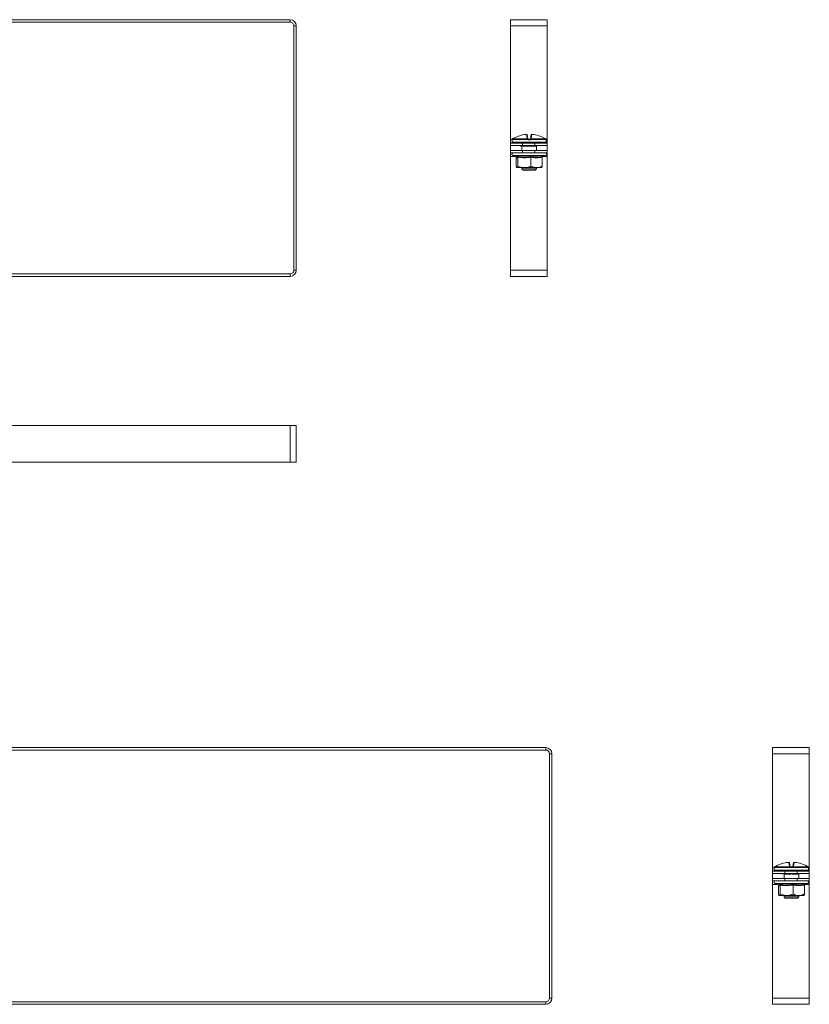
# Model space of a CAD drawing. Header units: millimetres. Extents: x -29 to 1011, y -1252 to 295.
# Tile 7 of 11: x 688 to 1011, y -860 to -458. Entities that reach past the tile are written whole.
import ezdxf

# ---------------------------------------------------------------- set-up
doc = ezdxf.new("R2010")
doc.units = ezdxf.units.MM
doc.styles.add('SLDTEXTSTYLE0', font='TXT', dxfattribs={"width": 0.7, "bigfont": 'bigfont'})

msp = doc.modelspace()

# ---------------------------------------------------------------- linework, layer by layer
at = {"color": 7, "linetype": 'Continuous', "lineweight": 15}
for p, q in [((396.49, -457.58), (798.49, -457.58)), ((396.49, -458.58), (798.49, -458.58)), ((798.49, -458.58), (798.49, -457.58)), ((903.66, -457.58), (888.66, -457.58)), ((888.66, -460.08), (888.66, -457.58)), ((903.66, -460.08), (903.66, -457.58)), ((800.99, -460.08), (799.99, -460.08)), ((799.99, -460.08), (799.99, -560.08)), ((800.99, -460.08), (800.99, -560.08)), ((903.66, -460.08), (888.66, -460.08)), ((888.66, -506.58), (888.66, -460.08)), ((903.66, -506.58), (903.66, -460.08)), ((888.66, -508.08), (888.66, -506.58)), ((889.34, -506.67), (889.34, -507.67)), ((889.37, -506.53), (889.37, -506.53)), ((895.72, -506.56), (889.37, -506.56)), ((889.49, -506.34), (895.73, -506.34)), ((889.5, -506.34), (889.49, -506.34)), ((895.54, -506.04), (895.28, -504.53)), ((895.54, -504.73), (895.81, -506.21)), ((896.64, -506.67), (896.04, -506.67)), ((896.05, -506.42), (896.63, -506.42)), ((896.88, -506.21), (897.14, -504.73)), ((896.96, -506.34), (903.19, -506.34)), ((903.31, -506.56), (896.97, -506.56)), ((897.41, -504.53), (897.14, -506.04)), ((903.19, -506.34), (903.19, -506.34)), ((903.31, -506.53), (903.31, -506.56)), ((903.34, -507.67), (903.34, -506.67)), ((903.66, -508.08), (903.66, -506.58)), ((888.66, -509.08), (888.66, -508.08)), ((888.66, -508.08), (893.66, -508.08)), ((893.66, -509.08), (888.66, -509.08)), ((888.66, -509.08), (888.66, -511.08)), ((888.66, -512.08), (888.66, -511.08)), ((888.66, -511.08), (893.66, -511.08)), ((903.09, -507.92), (889.59, -507.92)), ((893.32, -509.15), (893.31, -509.15)), ((893.34, -509.27), (893.34, -511.08)), ((893.38, -507.92), (893.38, -508.08)), ((895.31, -509.37), (893.53, -509.37)), ((894.53, -509.12), (893.64, -509.12)), ((893.66, -508.08), (893.66, -509.08)), ((898.66, -508.08), (893.66, -508.08)), ((898.66, -509.08), (893.66, -509.08)), ((893.66, -511.08), (893.66, -512.08)), ((898.66, -511.08), (893.66, -511.08)), ((894.73, -509.12), (894.53, -509.12)), ((899.16, -509.37), (897.38, -509.37)), ((899.04, -509.12), (898.15, -509.12)), ((898.66, -509.08), (898.66, -508.08)), ((898.66, -508.08), (903.66, -508.08)), ((903.66, -509.08), (898.66, -509.08)), ((898.66, -512.08), (898.66, -511.08)), ((898.66, -511.08), (903.66, -511.08)), ((899.3, -507.92), (899.3, -508.08)), ((899.34, -511.08), (899.34, -509.27)), ((903.66, -508.08), (903.66, -509.08)), ((903.66, -509.08), (903.66, -511.08)), ((903.66, -511.08), (903.66, -512.08)), ((893.66, -512.08), (888.66, -512.08)), ((888.66, -513.58), (888.66, -512.08)), ((888.66, -560.08), (888.66, -513.58)), ((889.61, -513.18), (891.06, -513.71)), ((891.01, -513.69), (891.03, -513.8)), ((891.03, -513.8), (891.03, -517.48)), ((891.04, -513.7), (891.06, -513.7)), ((891.73, -513.8), (891.73, -517.48)), ((898.66, -512.08), (893.66, -512.08)), ((897.05, -513.8), (897.05, -517.48)), ((903.66, -512.08), (898.66, -512.08)), ((901.66, -513.8), (901.66, -517.48)), ((901.68, -513.69), (903.07, -513.18)), ((903.66, -513.58), (903.66, -512.08)), ((903.66, -560.08), (903.66, -513.58)), ((894.39, -518.08), (891.38, -518.08)), ((893.34, -518.08), (893.34, -518.62)), ((893.34, -518.62), (893.84, -519.12)), ((893.34, -518.62), (899.34, -518.62)), ((898.84, -519.12), (893.84, -519.12)), ((894.39, -518.08), (899.35, -518.08)), ((898.84, -519.12), (899.34, -518.62)), ((899.34, -518.62), (899.34, -518.08)), ((899.35, -518.08), (901.34, -518.08)), ((798.49, -561.58), (396.49, -561.58)), ((798.49, -562.58), (396.49, -562.58)), ((798.49, -562.58), (798.49, -561.58)), ((799.99, -560.08), (800.99, -560.08)), ((903.66, -560.08), (888.66, -560.08)), ((888.66, -562.58), (888.66, -560.08)), ((903.66, -562.58), (888.66, -562.58)), ((903.66, -562.58), (903.66, -560.08)), ((396.49, -623.59), (798.49, -623.59)), ((798.49, -638.59), (798.49, -623.59)), ((798.49, -623.59), (800.99, -623.59)), ((800.99, -638.59), (800.99, -623.59)), ((396.49, -638.59), (798.49, -638.59)), ((798.49, -638.59), (800.99, -638.59)), ((401.15, -755.31), (903.15, -755.31)), ((401.15, -756.31), (903.15, -756.31)), ((903.15, -756.31), (903.15, -755.31)), ((1010.99, -755.31), (995.99, -755.31)), ((995.99, -757.81), (995.99, -755.31)), ((1010.99, -757.81), (1010.99, -755.31)), ((905.65, -757.81), (904.65, -757.81)), ((904.65, -757.81), (904.65, -857.81)), ((905.65, -757.81), (905.65, -857.81)), ((1010.99, -757.81), (995.99, -757.81)), ((995.99, -804.31), (995.99, -757.81)), ((1010.99, -804.31), (1010.99, -757.81)), ((995.99, -805.81), (995.99, -804.31)), ((996.67, -804.4), (996.67, -805.4)), ((996.7, -804.25), (996.7, -804.26)), ((1003.05, -804.29), (996.7, -804.29)), ((996.82, -804.07), (1003.06, -804.07)), ((996.83, -804.07), (996.82, -804.07)), ((1002.87, -803.77), (1002.61, -802.26)), ((1002.87, -802.46), (1003.13, -803.94)), ((1003.97, -804.4), (1003.37, -804.4)), ((1003.38, -804.15), (1003.96, -804.15)), ((1004.21, -803.94), (1004.47, -802.46)), ((1004.29, -804.07), (1010.52, -804.07)), ((1010.64, -804.29), (1004.3, -804.29)), ((1004.74, -802.26), (1004.47, -803.77)), ((1010.52, -804.07), (1010.52, -804.07)), ((1010.64, -804.26), (1010.64, -804.29)), ((1010.67, -805.4), (1010.67, -804.4)), ((1010.99, -805.81), (1010.99, -804.31)), ((995.99, -806.81), (995.99, -805.81)), ((995.99, -805.81), (1000.99, -805.81)), ((1000.99, -806.81), (995.99, -806.81)), ((995.99, -806.81), (995.99, -808.81)), ((995.99, -809.81), (995.99, -808.81)), ((995.99, -808.81), (1000.99, -808.81)), ((1010.42, -805.65), (996.92, -805.65)), ((1000.65, -806.88), (1000.64, -806.88)), ((1000.67, -807), (1000.67, -808.81)), ((1000.71, -805.65), (1000.71, -805.81)), ((1002.64, -807.1), (1000.86, -807.1)), ((1001.86, -806.85), (1000.97, -806.85)), ((1000.99, -805.81), (1000.99, -806.81)), ((1005.99, -805.81), (1000.99, -805.81)), ((1005.99, -806.81), (1000.99, -806.81)), ((1000.99, -808.81), (1000.99, -809.81)), ((1005.99, -808.81), (1000.99, -808.81)), ((1002.06, -806.85), (1001.86, -806.85)), ((1006.49, -807.1), (1004.71, -807.1)), ((1006.37, -806.85), (1005.48, -806.85)), ((1005.99, -806.81), (1005.99, -805.81)), ((1005.99, -805.81), (1010.99, -805.81)), ((1010.99, -806.81), (1005.99, -806.81)), ((1005.99, -809.81), (1005.99, -808.81)), ((1005.99, -808.81), (1010.99, -808.81)), ((1006.63, -805.65), (1006.63, -805.81)), ((1006.67, -808.81), (1006.67, -807)), ((1010.99, -805.81), (1010.99, -806.81)), ((1010.99, -806.81), (1010.99, -808.81)), ((1010.99, -808.81), (1010.99, -809.81)), ((1000.99, -809.81), (995.99, -809.81)), ((995.99, -811.31), (995.99, -809.81)), ((995.99, -857.81), (995.99, -811.31)), ((996.94, -810.91), (998.39, -811.44)), ((998.34, -811.42), (998.36, -811.53)), ((998.36, -811.53), (998.36, -815.21)), ((998.37, -811.43), (998.39, -811.43)), ((999.06, -811.53), (999.06, -815.21)), ((1005.99, -809.81), (1000.99, -809.81)), ((1004.38, -811.53), (1004.38, -815.21)), ((1010.99, -809.81), (1005.99, -809.81)), ((1008.99, -811.53), (1008.99, -815.21)), ((1009, -811.42), (1010.4, -810.91)), ((1010.99, -811.31), (1010.99, -809.81)), ((1010.99, -857.81), (1010.99, -811.31)), ((1001.72, -815.81), (998.71, -815.81)), ((1000.67, -815.81), (1000.67, -816.35)), ((1000.67, -816.35), (1001.17, -816.85)), ((1000.67, -816.35), (1006.67, -816.35)), ((1006.17, -816.85), (1001.17, -816.85)), ((1001.72, -815.81), (1006.68, -815.81)), ((1006.17, -816.85), (1006.67, -816.35)), ((1006.67, -816.35), (1006.67, -815.81)), ((1006.68, -815.81), (1008.67, -815.81)), ((904.65, -857.81), (905.65, -857.81)), ((1010.99, -857.81), (995.99, -857.81)), ((995.99, -860.31), (995.99, -857.81)), ((1010.99, -860.31), (1010.99, -857.81)), ((903.15, -859.31), (401.15, -859.31)), ((903.15, -860.31), (401.15, -860.31)), ((903.15, -860.31), (903.15, -859.31)), ((1010.99, -860.31), (995.99, -860.31))]:
    msp.add_line(p, q, dxfattribs=at)
at = {"color": 8, "linetype": 'Continuous', "lineweight": 15}
for p, q in [((889.36, -506.58), (888.66, -506.58)), ((889.35, -506.67), (889.34, -506.67)), ((889.37, -506.56), (889.37, -506.53)), ((903.66, -506.58), (903.33, -506.58)), ((903.34, -506.67), (903.34, -506.67)), ((889.34, -507.67), (903.34, -507.67)), ((893.57, -509.13), (893.42, -509.16)), ((893.64, -509.08), (893.64, -509.12)), ((894.53, -509.08), (894.53, -509.12)), ((898.15, -509.08), (898.15, -509.12)), ((899.04, -509.08), (899.04, -509.12)), ((890.71, -513.58), (888.66, -513.58)), ((893.72, -513.18), (889.61, -513.18)), ((903.07, -513.18), (893.72, -513.18)), ((903.66, -513.58), (901.97, -513.58)), ((996.69, -804.31), (995.99, -804.31)), ((996.68, -804.4), (996.67, -804.4)), ((996.67, -805.4), (1010.67, -805.4)), ((996.7, -804.29), (996.7, -804.26)), ((1010.99, -804.31), (1010.66, -804.31)), ((1010.67, -804.4), (1010.66, -804.4)), ((1000.9, -806.86), (1000.75, -806.89)), ((1000.97, -806.81), (1000.97, -806.85)), ((1001.86, -806.81), (1001.86, -806.85)), ((1005.48, -806.81), (1005.48, -806.85)), ((1006.37, -806.81), (1006.37, -806.85)), ((998.04, -811.31), (995.99, -811.31)), ((1001.05, -810.91), (996.94, -810.91)), ((1010.4, -810.91), (1001.05, -810.91)), ((1010.99, -811.31), (1009.3, -811.31))]:
    msp.add_line(p, q, dxfattribs=at)
at = {"color": 8, "linetype": 'Continuous', "lineweight": 15, "flags": 128}
for points in [[(889.35, -506.67), (889.35, -506.62), (889.37, -506.58)], [(903.32, -506.59), (903.33, -506.62), (903.34, -506.67)], [(996.68, -804.4), (996.68, -804.35), (996.69, -804.31)], [(1010.65, -804.32), (1010.66, -804.35), (1010.66, -804.4)]]:
    msp.add_lwpolyline(points, dxfattribs=at)
at = {"color": 7, "linetype": 'Continuous', "lineweight": 15}
for centre, radius, start, end in [((798.49, -460.08), 2.5, 0, 90), ((798.49, -460.08), 1.5, 0, 90), ((889.59, -506.67), 0.25, 155.8256, 180), ((889.62, -506.56), 0.25, 119.5448, 173.6267), ((889.62, -506.56), 0.25, 121.4361, 180.0408), ((896.33, -517.8), 13.34, 95.6166, 118.1057), ((895.3, -504.77), 0.249, 10.1256, 94.8135), ((895.58, -506.27), 0.233, 13.4875, 98.5562), ((897.41, -506.54), 1.69, 173.4928, 180.7494), ((896.52, -507.12), 0.978, 129.6677, 145.2136), ((895.79, -506.5), 0.172, 54.2052, 113.0531), ((897.5, -506.61), 1.46, 172.6321, 182.4439), ((895.18, -506.61), 1.46, 357.5561, 7.3679), ((896.89, -506.5), 0.172, 66.9469, 125.7948), ((896.16, -507.12), 0.978, 34.7864, 50.3323), ((897.1, -506.27), 0.233, 81.4438, 166.5125), ((895.28, -506.54), 1.69, 359.2506, 6.5072), ((897.38, -504.77), 0.249, 85.1865, 169.8744), ((896.35, -517.8), 13.34, 61.8943, 84.3834), ((903.06, -506.56), 0.25, 6.3733, 60.4552), ((903.06, -506.56), 0.25, 359.9592, 58.5639), ((903.09, -506.67), 0.25, 0, 25.4195), ((889.59, -507.67), 0.25, 180, 270), ((892.68, -508.17), 0.25, 20, 90), ((893.27, -509.37), 0.255, 359.4837, 53.1431), ((893.64, -508.62), 0.5, 248.2779, 270), ((894.81, -509.35), 0.492, 358.0268, 22.6031), ((897.87, -509.35), 0.492, 157.3969, 181.9732), ((899.04, -508.62), 0.5, 270, 291.7221), ((899.41, -509.37), 0.255, 126.8569, 180.5163), ((900, -508.17), 0.25, 90, 160), ((903.09, -507.67), 0.25, 270, 0), ((889.81, -512.65), 0.567, 90, 250), ((902.87, -512.65), 0.567, 290, 90), ((798.49, -560.08), 2.5, 270, 0), ((798.49, -560.08), 1.5, 270, 0), ((903.15, -757.81), 2.5, 0, 90), ((903.15, -757.81), 1.5, 0, 90), ((996.92, -804.4), 0.25, 155.8256, 180), ((996.92, -805.4), 0.25, 180, 270), ((996.95, -804.29), 0.25, 119.5448, 173.6267), ((996.95, -804.29), 0.25, 121.4361, 180.0408), ((1003.66, -815.53), 13.34, 95.6166, 118.1057), ((1002.63, -802.5), 0.249, 10.1256, 94.8135), ((1002.91, -804), 0.233, 13.4875, 98.5562), ((1004.74, -804.27), 1.69, 173.4928, 180.7494), ((1003.85, -804.85), 0.978, 129.6677, 145.2136), ((1003.12, -804.23), 0.172, 54.2052, 113.0531), ((1004.83, -804.34), 1.46, 172.6321, 182.4439), ((1002.51, -804.34), 1.46, 357.5561, 7.3679), ((1004.22, -804.23), 0.172, 66.9469, 125.7948), ((1003.49, -804.85), 0.978, 34.7864, 50.3323), ((1004.43, -804), 0.233, 81.4438, 166.5125), ((1002.61, -804.27), 1.69, 359.2506, 6.5072), ((1004.71, -802.5), 0.249, 85.1865, 169.8744), ((1003.68, -815.53), 13.34, 61.8943, 84.3834), ((1010.42, -805.4), 0.25, 270, 0), ((1010.39, -804.29), 0.25, 6.3733, 60.4552), ((1010.39, -804.29), 0.25, 359.9592, 58.5639), ((1010.42, -804.4), 0.25, 0, 25.4195), ((1000.01, -805.9), 0.25, 20, 90), ((1000.6, -807.1), 0.255, 359.4837, 53.1431), ((1000.97, -806.35), 0.5, 248.2779, 270), ((1002.14, -807.08), 0.492, 358.0268, 22.6031), ((1005.2, -807.08), 0.492, 157.3969, 181.9732), ((1006.37, -806.35), 0.5, 270, 291.7221), ((1006.74, -807.1), 0.255, 126.8569, 180.5163), ((1007.33, -805.9), 0.25, 90, 160), ((997.14, -810.38), 0.567, 90, 250), ((1010.2, -810.38), 0.567, 290, 90), ((903.15, -857.81), 2.5, 270, 0), ((903.15, -857.81), 1.5, 270, 0)]:
    msp.add_arc(centre, radius, start, end, dxfattribs=at)
at = {"color": 8, "linetype": 'Continuous', "lineweight": 15}
for centre, radius, start, end in [((893.66, -508.75), 0.47, 224.3428, 240.1833), ((894.1, -508.58), 1.31, 333.6544, 337.4682), ((898.59, -508.58), 1.31, 202.5318, 206.3456), ((899.03, -508.75), 0.47, 299.8167, 315.6572), ((1000.99, -806.48), 0.47, 224.3428, 240.1833), ((1001.42, -806.31), 1.31, 333.6544, 337.4682), ((1005.92, -806.31), 1.31, 202.5318, 206.3456), ((1006.36, -806.48), 0.47, 299.8167, 315.6572)]:
    msp.add_arc(centre, radius, start, end, dxfattribs=at)
at = {"color": 7, "linetype": 'Continuous', "lineweight": 15}
for centre, major_axis, start_param, end_param in [((893.48, -508.17), (0.564, -0.091), 1.757057, 3.210607), ((899.21, -508.17), (0.564, 0.091), 6.214171, 7.667721), ((1000.81, -805.9), (0.564, -0.091), 1.757057, 3.210607), ((1006.54, -805.9), (0.564, 0.091), 6.214171, 7.667721)]:
    msp.add_ellipse(centre, major_axis=major_axis, ratio=0.124069, start_param=start_param, end_param=end_param, dxfattribs=at)
for points, knots in [([(889.37, -506.56), (889.37, -506.56), (889.37, -506.59), (889.36, -506.65), (889.35, -506.66), (889.35, -506.67)], [0, 0, 0, 0, 0.0030731, 0.4996924, 1, 1, 1, 1]), ([(889.37, -506.53), (889.37, -506.54), (889.37, -506.57), (889.36, -506.59), (889.36, -506.59), (889.36, -506.59)], [0, 0, 0, 0, 0.427098, 0.836973, 1, 1, 1, 1]), ([(890.05, -506.04), (889.9, -506.12), (889.7, -506.22), (889.53, -506.32), (889.49, -506.34)], [0, 0, 0, 0, 0.7708973, 1, 1, 1, 1]), ([(895.54, -504.72), (895.54, -504.71), (895.53, -504.68), (895.5, -504.63), (895.45, -504.57), (895.4, -504.54), (895.36, -504.53), (895.31, -504.52), (895.25, -504.51), (895.16, -504.52), (895.07, -504.52), (895.02, -504.53), (895.01, -504.53)], [0, 0, 0, 0, 0.037319, 0.157023, 0.255718, 0.342261, 0.420093, 0.495743, 0.600871, 0.800229, 0.962115, 1, 1, 1, 1]), ([(895.28, -504.53), (895.27, -504.52), (895.27, -504.52), (895.22, -504.52), (895.16, -504.52), (895.09, -504.52), (895.04, -504.52), (895.03, -504.53)], [0, 0, 0, 0, 0.2183992, 0.436827, 0.6546258, 0.8721812, 1, 1, 1, 1]), ([(895.73, -506.34), (895.7, -506.32), (895.6, -506.22), (895.57, -506.12), (895.54, -506.04)], [0, 0, 0, 0, 0.229103, 1, 1, 1, 1]), ([(896.04, -506.67), (895.98, -506.66), (895.87, -506.65), (895.76, -506.59), (895.72, -506.56), (895.72, -506.56)], [0, 0, 0, 0, 0.500308, 0.996927, 1, 1, 1, 1]), ([(895.81, -506.21), (895.82, -506.25), (895.83, -506.3), (895.88, -506.35), (895.89, -506.36)], [0, 0, 0, 0, 0.781937, 1, 1, 1, 1]), ([(895.89, -506.36), (895.89, -506.36), (895.92, -506.38), (895.97, -506.41), (896.02, -506.42), (896.05, -506.42)], [0, 0, 0, 0, 0.003106, 0.502169, 1, 1, 1, 1]), ([(896.63, -506.42), (896.66, -506.42), (896.72, -506.41), (896.76, -506.38), (896.79, -506.36)], [0, 0, 0, 0, 0.497853, 1, 1, 1, 1]), ([(896.97, -506.56), (896.97, -506.56), (896.92, -506.59), (896.82, -506.65), (896.7, -506.66), (896.64, -506.67)], [0, 0, 0, 0, 0.003073, 0.499692, 1, 1, 1, 1]), ([(896.79, -506.36), (896.8, -506.35), (896.86, -506.3), (896.87, -506.25), (896.88, -506.21)], [0, 0, 0, 0, 0.218063, 1, 1, 1, 1]), ([(897.14, -506.04), (897.12, -506.12), (897.09, -506.22), (896.98, -506.32), (896.96, -506.34)], [0, 0, 0, 0, 0.770897, 1, 1, 1, 1]), ([(897.64, -504.52), (897.63, -504.52), (897.58, -504.52), (897.48, -504.51), (897.41, -504.51), (897.34, -504.52), (897.28, -504.54), (897.22, -504.58), (897.17, -504.64), (897.14, -504.7), (897.14, -504.73), (897.14, -504.73)], [0, 0, 0, 0, 0.066923, 0.2381, 0.430282, 0.538321, 0.635628, 0.739505, 0.862235, 0.996759, 1, 1, 1, 1]), ([(897.66, -504.53), (897.63, -504.52), (897.57, -504.52), (897.5, -504.52), (897.44, -504.52), (897.41, -504.52), (897.41, -504.52), (897.41, -504.53)], [0, 0, 0, 0, 0.218399, 0.436827, 0.654626, 0.872181, 1, 1, 1, 1]), ([(903.19, -506.34), (903.15, -506.32), (902.98, -506.22), (902.79, -506.12), (902.64, -506.04)], [0, 0, 0, 0, 0.229103, 1, 1, 1, 1]), ([(903.32, -506.59), (903.32, -506.59), (903.32, -506.6), (903.32, -506.58), (903.32, -506.56), (903.31, -506.53), (903.31, -506.52)], [0, 0, 0, 0, 0.0437478, 0.3188698, 0.7636875, 1, 1, 1, 1]), ([(903.34, -506.67), (903.33, -506.66), (903.33, -506.65), (903.32, -506.59), (903.31, -506.56), (903.31, -506.56)], [0, 0, 0, 0, 0.500308, 0.996927, 1, 1, 1, 1]), ([(892.93, -509.08), (892.91, -509.1), (892.87, -509.14), (892.85, -509.21), (892.84, -509.27), (892.85, -509.32), (892.85, -509.35), (892.86, -509.36), (892.86, -509.36)], [0, 0, 0, 0, 0.268096, 0.496778, 0.689263, 0.851172, 0.98243, 1, 1, 1, 1]), ([(893.29, -509.12), (893.29, -509.12), (893.29, -509.12), (893.29, -509.12), (893.29, -509.12), (893.29, -509.12), (893.29, -509.11)], [0, 0, 0, 0, 0.870435, 0.9743, 0.993403, 1, 1, 1, 1]), ([(893.31, -509.16), (893.32, -509.16), (893.33, -509.18), (893.34, -509.21), (893.34, -509.25), (893.34, -509.27)], [0, 0, 0, 0, 0.159101, 0.481128, 1, 1, 1, 1]), ([(897.42, -509.16), (897.25, -509.16), (896.82, -509.17), (896.09, -509.14), (895.54, -509.15), (895.27, -509.16)], [0, 0, 0, 0, 0.232421, 0.610897, 1, 1, 1, 1]), ([(897.38, -509.37), (897.32, -509.37), (897.19, -509.36), (897, -509.34), (896.78, -509.31), (896.56, -509.28), (896.33, -509.26), (896.11, -509.28), (895.86, -509.31), (895.59, -509.35), (895.4, -509.36), (895.31, -509.37)], [0, 0, 0, 0, 0.084982, 0.188194, 0.292085, 0.397364, 0.503648, 0.610192, 0.717991, 0.85811, 1, 1, 1, 1]), ([(898.15, -509.12), (898.13, -509.12), (897.89, -509.12), (897.64, -509.14), (897.42, -509.16)], [0, 0, 0, 0, 0.099322, 1, 1, 1, 1]), ([(899.36, -509.15), (899.37, -509.15), (899.38, -509.14), (899.31, -509.15), (899.26, -509.16)], [0, 0, 0, 0, 0.212461, 1, 1, 1, 1]), ([(899.34, -509.27), (899.34, -509.27), (899.34, -509.25), (899.35, -509.21), (899.36, -509.18), (899.37, -509.16), (899.37, -509.16)], [0, 0, 0, 0, 0.0745996, 0.4825572, 0.8105379, 1, 1, 1, 1]), ([(891.73, -513.8), (891.67, -513.87), (891.56, -514.02), (891.38, -514.09), (891.2, -514.02), (891.09, -513.87), (891.03, -513.8)], [0, 0, 0, 0, 0.245251, 0.49213, 0.745021, 1, 1, 1, 1]), ([(891.5, -513.42), (891.72, -513.46), (892.37, -513.59), (893.48, -513.72), (894.75, -513.74), (895.96, -513.63), (896.71, -513.49), (897.08, -513.42)], [0, 0, 0, 0, 0.117987, 0.354133, 0.592326, 0.795595, 1, 1, 1, 1]), ([(891.73, -513.8), (891.73, -513.76), (891.72, -513.68), (891.67, -513.57), (891.6, -513.48), (891.53, -513.44), (891.5, -513.42), (891.5, -513.42)], [0, 0, 0, 0, 0.236184, 0.471397, 0.732465, 0.992086, 1, 1, 1, 1]), ([(897.05, -513.8), (896.62, -513.87), (895.75, -514.02), (894.42, -514.09), (893.08, -514.02), (892.18, -513.87), (891.73, -513.8)], [0, 0, 0, 0, 0.245251, 0.49213, 0.745021, 1, 1, 1, 1]), ([(897.05, -513.8), (897.05, -513.76), (897.05, -513.68), (897.06, -513.57), (897.07, -513.48), (897.08, -513.44), (897.08, -513.42), (897.08, -513.42)], [0, 0, 0, 0, 0.236184, 0.471397, 0.732465, 0.992086, 1, 1, 1, 1]), ([(901.66, -513.8), (901.28, -513.87), (900.53, -514.02), (899.38, -514.09), (898.21, -514.02), (897.44, -513.87), (897.05, -513.8)], [0, 0, 0, 0, 0.245251, 0.49213, 0.745021, 1, 1, 1, 1]), ([(897.08, -513.42), (897.27, -513.46), (897.83, -513.59), (898.79, -513.72), (899.89, -513.74), (900.94, -513.63), (901.6, -513.49), (901.93, -513.42)], [0, 0, 0, 0, 0.117987, 0.354133, 0.592326, 0.795595, 1, 1, 1, 1]), ([(901.66, -513.8), (901.66, -513.76), (901.67, -513.68), (901.73, -513.57), (901.81, -513.48), (901.89, -513.44), (901.93, -513.42), (901.93, -513.42)], [0, 0, 0, 0, 0.236184, 0.471397, 0.732465, 0.992086, 1, 1, 1, 1]), ([(891.03, -517.48), (891.08, -517.63), (891.18, -517.92), (891.3, -518.07), (891.37, -518.08), (891.38, -518.08)], [0, 0, 0, 0, 0.442922, 0.896343, 1, 1, 1, 1]), ([(891.38, -518.08), (891.43, -518.06), (891.52, -518.02), (891.64, -517.76), (891.71, -517.55), (891.73, -517.48)], [0, 0, 0, 0, 0.39547, 0.801975, 1, 1, 1, 1]), ([(894.39, -518.08), (894.26, -518.08), (893.75, -518.07), (892.88, -517.91), (892.14, -517.65), (891.76, -517.49), (891.73, -517.48)], [0, 0, 0, 0, 0.148154, 0.552, 0.965648, 1, 1, 1, 1]), ([(897.05, -517.48), (896.82, -517.57), (896.29, -517.78), (895.4, -518.03), (894.73, -518.06), (894.39, -518.08)], [0, 0, 0, 0, 0.262707, 0.627492, 1, 1, 1, 1]), ([(897.05, -517.48), (897.38, -517.63), (898.04, -517.92), (898.83, -518.07), (899.27, -518.08), (899.35, -518.08)], [0, 0, 0, 0, 0.442922, 0.896343, 1, 1, 1, 1]), ([(899.35, -518.08), (899.66, -518.06), (900.3, -518.02), (901.06, -517.76), (901.51, -517.55), (901.66, -517.48)], [0, 0, 0, 0, 0.39547, 0.801975, 1, 1, 1, 1]), ([(901.66, -517.48), (901.61, -517.63), (901.5, -517.92), (901.38, -518.07), (901.32, -518.08), (901.3, -518.08)], [0, 0, 0, 0, 0.4429219, 0.8963431, 1, 1, 1, 1]), ([(996.7, -804.29), (996.7, -804.29), (996.7, -804.32), (996.69, -804.38), (996.68, -804.39), (996.68, -804.4)], [0, 0, 0, 0, 0.0030731, 0.4996924, 1, 1, 1, 1]), ([(996.7, -804.25), (996.7, -804.27), (996.7, -804.3), (996.69, -804.32), (996.69, -804.32), (996.69, -804.32)], [0, 0, 0, 0, 0.4270979, 0.8369727, 1, 1, 1, 1]), ([(997.38, -803.77), (997.23, -803.85), (997.03, -803.95), (996.86, -804.05), (996.82, -804.07)], [0, 0, 0, 0, 0.7708973, 1, 1, 1, 1]), ([(1002.87, -802.45), (1002.87, -802.44), (1002.86, -802.41), (1002.83, -802.35), (1002.78, -802.3), (1002.73, -802.27), (1002.68, -802.26), (1002.64, -802.25), (1002.58, -802.24), (1002.49, -802.24), (1002.4, -802.25), (1002.35, -802.26), (1002.34, -802.26)], [0, 0, 0, 0, 0.037319, 0.157023, 0.255718, 0.342261, 0.420093, 0.495743, 0.600871, 0.800229, 0.962115, 1, 1, 1, 1]), ([(1002.61, -802.26), (1002.6, -802.25), (1002.6, -802.25), (1002.55, -802.25), (1002.49, -802.25), (1002.42, -802.25), (1002.37, -802.25), (1002.36, -802.26)], [0, 0, 0, 0, 0.2183992, 0.436827, 0.6546258, 0.8721812, 1, 1, 1, 1]), ([(1003.06, -804.07), (1003.03, -804.05), (1002.93, -803.95), (1002.9, -803.85), (1002.87, -803.77)], [0, 0, 0, 0, 0.229103, 1, 1, 1, 1]), ([(1003.37, -804.4), (1003.31, -804.39), (1003.2, -804.38), (1003.09, -804.32), (1003.05, -804.29), (1003.05, -804.29)], [0, 0, 0, 0, 0.500308, 0.996927, 1, 1, 1, 1]), ([(1003.13, -803.94), (1003.15, -803.98), (1003.16, -804.03), (1003.21, -804.08), (1003.22, -804.09)], [0, 0, 0, 0, 0.781937, 1, 1, 1, 1]), ([(1003.22, -804.09), (1003.22, -804.09), (1003.25, -804.11), (1003.3, -804.14), (1003.35, -804.14), (1003.38, -804.15)], [0, 0, 0, 0, 0.003106, 0.502169, 1, 1, 1, 1]), ([(1003.96, -804.15), (1003.99, -804.15), (1004.05, -804.14), (1004.09, -804.11), (1004.12, -804.09)], [0, 0, 0, 0, 0.497853, 1, 1, 1, 1]), ([(1004.3, -804.29), (1004.3, -804.29), (1004.25, -804.32), (1004.15, -804.38), (1004.03, -804.39), (1003.97, -804.4)], [0, 0, 0, 0, 0.003073, 0.499692, 1, 1, 1, 1]), ([(1004.12, -804.09), (1004.13, -804.08), (1004.19, -804.03), (1004.2, -803.98), (1004.21, -803.94)], [0, 0, 0, 0, 0.218063, 1, 1, 1, 1]), ([(1004.47, -803.77), (1004.45, -803.85), (1004.42, -803.95), (1004.31, -804.05), (1004.29, -804.07)], [0, 0, 0, 0, 0.770897, 1, 1, 1, 1]), ([(1004.97, -802.25), (1004.96, -802.25), (1004.91, -802.25), (1004.81, -802.24), (1004.74, -802.24), (1004.67, -802.25), (1004.61, -802.27), (1004.55, -802.31), (1004.5, -802.37), (1004.47, -802.43), (1004.47, -802.46), (1004.47, -802.46)], [0, 0, 0, 0, 0.066923, 0.2381, 0.430282, 0.538321, 0.635628, 0.739505, 0.862235, 0.996759, 1, 1, 1, 1]), ([(1004.99, -802.26), (1004.96, -802.25), (1004.9, -802.25), (1004.83, -802.25), (1004.77, -802.25), (1004.74, -802.25), (1004.74, -802.25), (1004.74, -802.26)], [0, 0, 0, 0, 0.218399, 0.436827, 0.654626, 0.872181, 1, 1, 1, 1]), ([(1010.52, -804.07), (1010.48, -804.05), (1010.31, -803.95), (1010.12, -803.85), (1009.96, -803.77)], [0, 0, 0, 0, 0.229103, 1, 1, 1, 1]), ([(1010.64, -804.3), (1010.65, -804.3), (1010.65, -804.32), (1010.65, -804.32), (1010.65, -804.33), (1010.65, -804.31), (1010.65, -804.29), (1010.64, -804.26), (1010.64, -804.25)], [0, 0, 0, 0, 0.096276, 0.190921, 0.316763, 0.513336, 0.831156, 1, 1, 1, 1]), ([(1010.66, -804.4), (1010.66, -804.39), (1010.66, -804.38), (1010.65, -804.32), (1010.64, -804.29), (1010.64, -804.29)], [0, 0, 0, 0, 0.500308, 0.996927, 1, 1, 1, 1]), ([(1000.26, -806.81), (1000.24, -806.83), (1000.2, -806.87), (1000.18, -806.94), (1000.17, -807), (1000.17, -807.05), (1000.18, -807.08), (1000.19, -807.09), (1000.19, -807.09)], [0, 0, 0, 0, 0.2680955, 0.4967782, 0.689263, 0.851172, 0.9824302, 1, 1, 1, 1]), ([(1000.62, -806.85), (1000.62, -806.85), (1000.62, -806.85), (1000.62, -806.85), (1000.62, -806.85), (1000.62, -806.85), (1000.62, -806.84)], [0, 0, 0, 0, 0.870435, 0.9743, 0.993403, 1, 1, 1, 1]), ([(1000.64, -806.89), (1000.65, -806.89), (1000.65, -806.91), (1000.67, -806.94), (1000.67, -806.98), (1000.67, -807)], [0, 0, 0, 0, 0.159101, 0.481128, 1, 1, 1, 1]), ([(1004.75, -806.89), (1004.58, -806.89), (1004.15, -806.9), (1003.42, -806.87), (1002.87, -806.88), (1002.6, -806.89)], [0, 0, 0, 0, 0.232421, 0.610897, 1, 1, 1, 1]), ([(1004.71, -807.1), (1004.65, -807.1), (1004.52, -807.09), (1004.33, -807.07), (1004.11, -807.03), (1003.89, -807.01), (1003.66, -806.99), (1003.44, -807.01), (1003.19, -807.04), (1002.92, -807.08), (1002.73, -807.09), (1002.64, -807.1)], [0, 0, 0, 0, 0.084982, 0.188194, 0.292085, 0.397364, 0.503648, 0.610192, 0.717991, 0.85811, 1, 1, 1, 1]), ([(1005.48, -806.85), (1005.46, -806.85), (1005.22, -806.85), (1004.97, -806.87), (1004.75, -806.89)], [0, 0, 0, 0, 0.099322, 1, 1, 1, 1]), ([(1006.69, -806.88), (1006.7, -806.88), (1006.71, -806.87), (1006.64, -806.88), (1006.59, -806.89)], [0, 0, 0, 0, 0.212461, 1, 1, 1, 1]), ([(1006.67, -807), (1006.67, -807), (1006.67, -806.98), (1006.68, -806.94), (1006.69, -806.91), (1006.7, -806.89), (1006.7, -806.89)], [0, 0, 0, 0, 0.0746, 0.482557, 0.810538, 1, 1, 1, 1]), ([(999.06, -811.53), (999, -811.6), (998.89, -811.75), (998.71, -811.81), (998.53, -811.75), (998.42, -811.6), (998.36, -811.53)], [0, 0, 0, 0, 0.245251, 0.49213, 0.745021, 1, 1, 1, 1]), ([(998.83, -811.15), (999.05, -811.19), (999.7, -811.32), (1000.81, -811.45), (1002.08, -811.47), (1003.29, -811.36), (1004.04, -811.22), (1004.41, -811.15)], [0, 0, 0, 0, 0.117987, 0.354133, 0.592326, 0.795595, 1, 1, 1, 1]), ([(999.06, -811.53), (999.06, -811.49), (999.05, -811.41), (999, -811.3), (998.93, -811.21), (998.86, -811.17), (998.83, -811.15), (998.83, -811.15)], [0, 0, 0, 0, 0.236184, 0.471397, 0.732465, 0.992086, 1, 1, 1, 1]), ([(1004.38, -811.53), (1003.95, -811.6), (1003.08, -811.75), (1001.75, -811.81), (1000.41, -811.75), (999.51, -811.6), (999.06, -811.53)], [0, 0, 0, 0, 0.245251, 0.49213, 0.745021, 1, 1, 1, 1]), ([(1004.38, -811.53), (1004.38, -811.49), (1004.38, -811.41), (1004.39, -811.3), (1004.4, -811.21), (1004.41, -811.17), (1004.41, -811.15), (1004.41, -811.15)], [0, 0, 0, 0, 0.236184, 0.471397, 0.732465, 0.992086, 1, 1, 1, 1]), ([(1008.99, -811.53), (1008.61, -811.6), (1007.86, -811.75), (1006.71, -811.81), (1005.54, -811.75), (1004.77, -811.6), (1004.38, -811.53)], [0, 0, 0, 0, 0.245251, 0.49213, 0.745021, 1, 1, 1, 1]), ([(1004.41, -811.15), (1004.6, -811.19), (1005.16, -811.32), (1006.12, -811.45), (1007.22, -811.47), (1008.27, -811.36), (1008.93, -811.22), (1009.26, -811.15)], [0, 0, 0, 0, 0.1179875, 0.3541329, 0.5923261, 0.7955953, 1, 1, 1, 1]), ([(1008.99, -811.53), (1008.99, -811.49), (1009, -811.41), (1009.06, -811.3), (1009.14, -811.21), (1009.22, -811.17), (1009.26, -811.15), (1009.26, -811.15)], [0, 0, 0, 0, 0.236184, 0.471397, 0.732465, 0.992086, 1, 1, 1, 1]), ([(998.36, -815.21), (998.41, -815.36), (998.51, -815.65), (998.63, -815.8), (998.7, -815.81), (998.71, -815.81)], [0, 0, 0, 0, 0.442922, 0.896343, 1, 1, 1, 1]), ([(998.71, -815.81), (998.76, -815.79), (998.85, -815.75), (998.97, -815.49), (999.04, -815.28), (999.06, -815.21)], [0, 0, 0, 0, 0.39547, 0.801975, 1, 1, 1, 1]), ([(1001.72, -815.81), (1001.58, -815.81), (1001.08, -815.8), (1000.21, -815.64), (999.47, -815.38), (999.09, -815.22), (999.06, -815.21)], [0, 0, 0, 0, 0.148154, 0.552, 0.965648, 1, 1, 1, 1]), ([(1004.38, -815.21), (1004.15, -815.3), (1003.62, -815.51), (1002.73, -815.76), (1002.06, -815.79), (1001.72, -815.81)], [0, 0, 0, 0, 0.262707, 0.627492, 1, 1, 1, 1]), ([(1004.38, -815.21), (1004.71, -815.36), (1005.37, -815.65), (1006.16, -815.8), (1006.6, -815.81), (1006.68, -815.81)], [0, 0, 0, 0, 0.442922, 0.896343, 1, 1, 1, 1]), ([(1006.68, -815.81), (1006.99, -815.79), (1007.63, -815.75), (1008.39, -815.49), (1008.84, -815.28), (1008.99, -815.21)], [0, 0, 0, 0, 0.39547, 0.801975, 1, 1, 1, 1]), ([(1008.99, -815.21), (1008.94, -815.36), (1008.83, -815.65), (1008.71, -815.8), (1008.65, -815.81), (1008.63, -815.81)], [0, 0, 0, 0, 0.442922, 0.896343, 1, 1, 1, 1])]:
    msp.add_open_spline(points, degree=3, knots=knots, dxfattribs=at)
at = {"color": 8, "linetype": 'Continuous', "lineweight": 15}
for points, knots in [([(893.42, -509.16), (893.39, -509.16), (893.32, -509.17), (893.32, -509.16), (893.32, -509.15)], [0, 0, 0, 0, 0.457505, 1, 1, 1, 1]), ([(893.53, -509.37), (893.51, -509.37), (893.46, -509.36), (893.41, -509.34), (893.37, -509.31), (893.35, -509.27), (893.34, -509.27), (893.34, -509.27)], [0, 0, 0, 0, 0.1699474, 0.3763512, 0.5841119, 0.7946502, 1, 1, 1, 1]), ([(895.27, -509.16), (895.11, -509.15), (894.93, -509.13), (894.75, -509.12), (894.73, -509.12)], [0, 0, 0, 0, 0.904198, 1, 1, 1, 1]), ([(899.26, -509.16), (899.22, -509.15), (899.19, -509.13), (899.13, -509.12), (899.13, -509.12)], [0, 0, 0, 0, 0.967063, 1, 1, 1, 1]), ([(899.34, -509.27), (899.34, -509.27), (899.34, -509.26), (899.33, -509.28), (899.31, -509.31), (899.25, -509.35), (899.19, -509.36), (899.16, -509.37)], [0, 0, 0, 0, 0.007197, 0.220307, 0.435927, 0.716192, 1, 1, 1, 1]), ([(891.06, -513.7), (891.11, -513.71), (891.22, -513.74), (891.36, -513.63), (891.45, -513.49), (891.5, -513.42)], [0, 0, 0, 0, 0.3270725, 0.662599, 1, 1, 1, 1]), ([(901.93, -513.42), (901.9, -513.47), (901.81, -513.58), (901.73, -513.63), (901.68, -513.67)], [0, 0, 0, 0, 0.378294, 1, 1, 1, 1]), ([(1000.75, -806.89), (1000.72, -806.89), (1000.65, -806.9), (1000.65, -806.89), (1000.65, -806.88)], [0, 0, 0, 0, 0.457505, 1, 1, 1, 1]), ([(1000.86, -807.1), (1000.84, -807.1), (1000.79, -807.09), (1000.74, -807.07), (1000.7, -807.04), (1000.68, -807), (1000.67, -807), (1000.67, -807)], [0, 0, 0, 0, 0.169947, 0.376351, 0.584112, 0.79465, 1, 1, 1, 1]), ([(1002.6, -806.89), (1002.44, -806.88), (1002.26, -806.86), (1002.08, -806.85), (1002.06, -806.85)], [0, 0, 0, 0, 0.904198, 1, 1, 1, 1]), ([(1006.59, -806.89), (1006.55, -806.87), (1006.52, -806.86), (1006.46, -806.85), (1006.46, -806.85)], [0, 0, 0, 0, 0.967063, 1, 1, 1, 1]), ([(1006.67, -807), (1006.67, -807), (1006.67, -806.99), (1006.66, -807.01), (1006.64, -807.04), (1006.58, -807.08), (1006.52, -807.09), (1006.49, -807.1)], [0, 0, 0, 0, 0.007197, 0.220307, 0.435927, 0.716192, 1, 1, 1, 1]), ([(998.39, -811.43), (998.44, -811.44), (998.54, -811.47), (998.69, -811.36), (998.78, -811.22), (998.83, -811.15)], [0, 0, 0, 0, 0.327072, 0.662599, 1, 1, 1, 1]), ([(1009.26, -811.15), (1009.23, -811.2), (1009.14, -811.31), (1009.06, -811.36), (1009.01, -811.4)], [0, 0, 0, 0, 0.378294, 1, 1, 1, 1])]:
    msp.add_open_spline(points, degree=3, knots=knots, dxfattribs=at)

# ---------------------------------------------------------------- texts
at = {"color": 7, "linetype": 'Continuous', "lineweight": 0, "insert": (394.62, -703.33), "char_height": 20, "attachment_point": 1, "style": 'SLDTEXTSTYLE0'}
msp.add_mtext('\\M+18456\\M+1844B\\M+18454-500\\M+18487100', dxfattribs=at)

doc.saveas('drawing.dxf')
